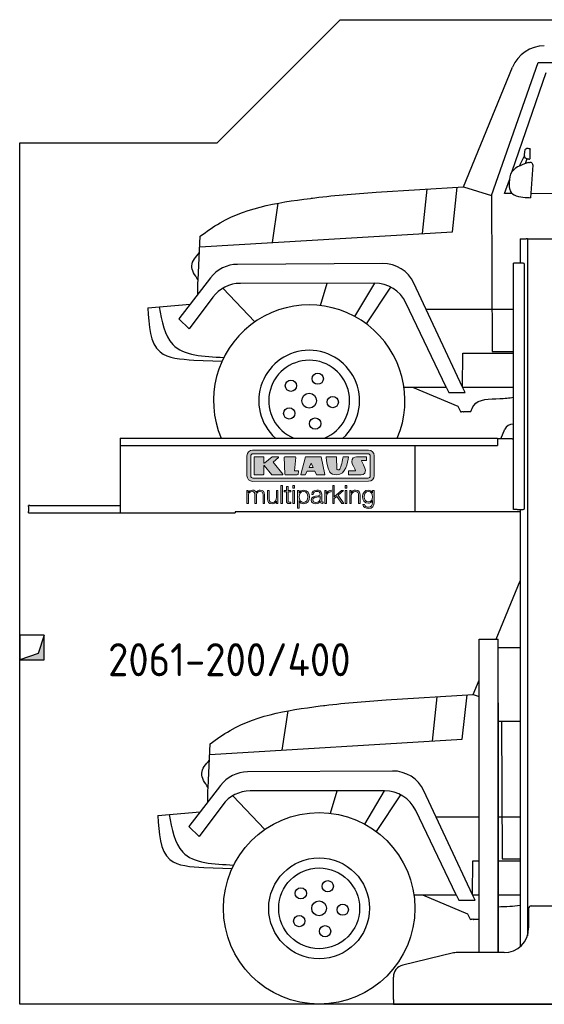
# Model space of a CAD drawing. Header units: millimetres. Extents: x 200 to 5400, y -200 to 3800.
# Tile 1 of 2: x 200 to 2333, y -200 to 3800. Entities that reach past the tile are written whole.
import ezdxf

# ---------------------------------------------------------------- set-up
doc = ezdxf.new("R2010")
doc.units = ezdxf.units.MM
for name, color, linetype in [('8', 1, 'Continuous'), ('Car', 10, 'Continuous'), ('Logo', 7, 'Continuous')]:
    doc.layers.add(name, color=color, linetype=linetype)
doc.styles.get("Standard").update_dxf_attribs({"font": 'ISOCP.SHX'})

# ---------------------------------------------------------------- blocks, each defined once
blk = doc.blocks.new('KLAUS')
at = {"layer": 'Logo'}
h = blk.add_hatch(color=8, dxfattribs=at)
h.dxf.hatch_style = 2
edge = h.paths.add_edge_path()
edge.add_spline(control_points=[(3.6, 29.09), (2.88, 29.09), (2.3, 28.51), (2.3, 27.8), (2.3, 27.8), (2.3, 16.11), (2.3, 16.11), (2.3, 15.39), (2.88, 14.81), (3.6, 14.81), (3.6, 14.81), (71.16, 14.81), (71.16, 14.81), (71.88, 14.81), (72.46, 15.39), (72.46, 16.11), (72.46, 16.11), (72.46, 27.8), (72.46, 27.8), (72.46, 28.51), (71.88, 29.09), (71.16, 29.09), (71.16, 29.09), (3.6, 29.09), (3.6, 29.09), (3.6, 29.09), (3.6, 29.09), (3.6, 29.09)], knot_values=[0, 0, 0, 0, 1, 1, 1, 2, 2, 2, 3, 3, 3, 4, 4, 4, 5, 5, 5, 6, 6, 6, 7, 7, 7, 8, 8, 8, 9, 9, 9, 9], degree=3, periodic=0)
edge = h.paths.add_edge_path()
edge.add_spline(control_points=[(3.35, 31.23), (3.35, 31.23), (71.47, 31.23), (71.47, 31.23), (73.26, 31.23), (74.71, 29.77), (74.71, 27.99), (74.71, 27.99), (74.71, 16.17), (74.71, 16.17), (74.71, 14.38), (73.26, 12.93), (71.47, 12.93), (71.47, 12.93), (3.35, 12.93), (3.35, 12.93), (1.56, 12.93), (0.11, 14.38), (0.11, 16.17), (0.11, 16.17), (0.11, 27.99), (0.11, 27.99), (0.11, 29.77), (1.56, 31.23), (3.35, 31.23), (3.35, 31.23), (3.35, 31.23), (3.35, 31.23)], knot_values=[0, 0, 0, 0, 1, 1, 1, 2, 2, 2, 3, 3, 3, 4, 4, 4, 5, 5, 5, 6, 6, 6, 7, 7, 7, 8, 8, 8, 9, 9, 9, 9], degree=3, periodic=0)
h = blk.add_hatch(color=8, dxfattribs=at)
h.dxf.hatch_style = 2
edge = h.paths.add_edge_path()
edge.add_spline(control_points=[(4.5, 27.33), (4.5, 27.33), (9.7, 27.33), (9.7, 27.33), (9.84, 27.33), (9.96, 27.22), (9.96, 27.08), (9.96, 27.08), (9.96, 23.69), (9.96, 23.69), (9.96, 23.69), (9.94, 23.64), (10.04, 23.59), (10.14, 23.53), (10.2, 23.57), (10.2, 23.57), (10.2, 23.57), (10.51, 23.75), (10.51, 23.75), (10.51, 23.75), (14.94, 27.33), (14.94, 27.33), (14.94, 27.33), (18.41, 27.33), (18.41, 27.33), (18.41, 27.33), (18.49, 27.33), (18.56, 27.2), (18.65, 27.04), (18.53, 26.91), (18.53, 26.91), (18.53, 26.91), (15.49, 24.11), (15.49, 24.11), (15.49, 24.11), (21.14, 17.06), (21.14, 17.06), (21.14, 17.06), (21.13, 16.91), (21.13, 16.91), (21.08, 16.84), (20.99, 16.82), (20.99, 16.82), (20.99, 16.82), (14.7, 16.82), (14.7, 16.82), (14.7, 16.82), (10.26, 22.17), (10.26, 22.17), (10.26, 22.17), (10.19, 22.24), (10.08, 22.21), (9.97, 22.18), (9.96, 22.11), (9.96, 22.11), (9.96, 22.11), (9.96, 17.08), (9.96, 17.08), (9.96, 16.94), (9.84, 16.82), (9.7, 16.82), (9.7, 16.82), (4.5, 16.82), (4.5, 16.82), (4.36, 16.82), (4.25, 16.94), (4.25, 17.08), (4.25, 17.08), (4.25, 27.08), (4.25, 27.08), (4.25, 27.22), (4.36, 27.33), (4.5, 27.33), (4.5, 27.33), (4.5, 27.33), (4.5, 27.33)], knot_values=[0, 0, 0, 0, 1, 1, 1, 2, 2, 2, 3, 3, 3, 4, 4, 4, 5, 5, 5, 6, 6, 6, 7, 7, 7, 8, 8, 8, 9, 9, 9, 10, 10, 10, 11, 11, 11, 12, 12, 12, 13, 13, 13, 14, 14, 14, 15, 15, 15, 16, 16, 16, 17, 17, 17, 18, 18, 18, 19, 19, 19, 20, 20, 20, 21, 21, 21, 22, 22, 22, 23, 23, 23, 24, 24, 24, 25, 25, 25, 25], degree=3, periodic=0)
h = blk.add_hatch(color=8, dxfattribs=at)
h.dxf.hatch_style = 2
h.paths.add_polyline_path([(22.42, 17.06), (21.97, 27.15), (22.24, 27.33), (28.55, 27.33), (28.86, 26.97), (28.01, 19.08), (30.26, 19.07), (30.44, 18.95), (30.08, 16.95), (29.49, 16.82), (22.6, 16.82)])
h = blk.add_hatch(color=8, dxfattribs=at)
h.paths.add_polyline_path([(36.52, 21.01), (38.93, 21.01), (37.87, 23.57)])
h.paths.add_polyline_path([(34.52, 27.33), (43.65, 27.33), (45.76, 16.94), (45.57, 16.82), (40.83, 16.82), (39.89, 18.95), (35.42, 18.95), (34.27, 16.82), (31.78, 16.82), (31.66, 17)])
h = blk.add_hatch(color=8, dxfattribs=at)
h.dxf.hatch_style = 2
edge = h.paths.add_edge_path()
edge.add_spline(control_points=[(52.69, 27.32), (52.69, 27.32), (52.88, 20.14), (52.88, 20.14), (53.01, 19.89), (53.2, 19.77), (53.43, 19.71), (53.91, 19.59), (54.43, 19.57), (54.64, 20.03), (55.23, 21.34), (56.27, 25.45), (56.6, 27.33), (56.6, 27.33), (59.77, 27.33), (59.77, 27.33), (58.77, 23.9), (58.56, 16.82), (52.63, 16.76), (48.72, 16.72), (48.01, 19.35), (47.27, 22.24), (46.89, 23.68), (46.54, 27.33), (46.54, 27.33), (46.54, 27.33), (52.69, 27.32), (52.69, 27.32), (52.69, 27.32), (52.69, 27.32), (52.69, 27.32)], knot_values=[0, 0, 0, 0, 1, 1, 1, 2, 2, 2, 3, 3, 3, 4, 4, 4, 5, 5, 5, 6, 6, 6, 7, 7, 7, 8, 8, 8, 9, 9, 9, 10, 10, 10, 10], degree=3, periodic=0)
h = blk.add_hatch(color=8, dxfattribs=at)
h.dxf.hatch_style = 2
edge = h.paths.add_edge_path()
edge.add_spline(control_points=[(64.46, 27.33), (64.46, 27.33), (70.31, 27.33), (70.31, 27.33), (70.31, 26.52), (70.31, 26.02), (70.31, 25.12), (70.31, 25.12), (67.3, 25.12), (67.3, 25.12), (67.24, 25.04), (67.25, 25.11), (67.25, 24.91), (67.25, 24.88), (69.73, 20.38), (69.73, 19.57), (69.73, 16.4), (67.22, 16.81), (65.9, 16.82), (65.9, 16.82), (59.59, 16.82), (59.59, 16.82), (59.59, 17.76), (59.59, 18.23), (59.59, 19.14), (59.59, 19.14), (63.75, 19.14), (63.75, 19.14), (63.82, 19.22), (63.81, 19.11), (63.81, 19.31), (63.81, 20.32), (61.58, 23.06), (61.58, 24.63), (61.58, 26.33), (62.83, 27.34), (64.46, 27.33), (64.46, 27.33), (64.46, 27.33), (64.46, 27.33)], knot_values=[0, 0, 0, 0, 1, 1, 1, 2, 2, 2, 3, 3, 3, 4, 4, 4, 5, 5, 5, 6, 6, 6, 7, 7, 7, 8, 8, 8, 9, 9, 9, 10, 10, 10, 11, 11, 11, 12, 12, 12, 13, 13, 13, 13], degree=3, periodic=0)
h = blk.add_hatch(color=30, dxfattribs=at)
h.dxf.hatch_style = 2
edge = h.paths.add_edge_path()
edge.add_spline(control_points=[(0, 0), (0, 0), (0.92, 0), (0.92, 0), (0.92, 0), (0.92, 4.22), (0.92, 4.22), (0.94, 5.8), (1.58, 7), (3.18, 7), (4.35, 7), (4.77, 6.15), (4.76, 5.12), (4.76, 5.12), (4.76, 0), (4.76, 0), (4.76, 0), (5.68, 0), (5.68, 0), (5.68, 0), (5.68, 4.27), (5.68, 4.27), (5.68, 5.68), (6.14, 7), (7.73, 7), (9.05, 7), (9.52, 6.32), (9.52, 5.08), (9.52, 5.08), (9.52, 0), (9.52, 0), (9.52, 0), (10.44, 0), (10.44, 0), (10.44, 0), (10.44, 5.12), (10.44, 5.12), (10.44, 6.91), (9.59, 7.77), (7.94, 7.77), (6.94, 7.77), (5.99, 7.29), (5.54, 6.3), (5.26, 7.29), (4.36, 7.77), (3.37, 7.77), (2.17, 7.77), (1.38, 7.19), (0.89, 6.28), (0.89, 6.28), (0.85, 6.28), (0.85, 6.28), (0.85, 6.28), (0.85, 7.55), (0.85, 7.55), (0.85, 7.55), (0, 7.55), (0, 7.55), (0, 7.55), (0, 0), (0, 0), (0, 0), (0, 0), (0, 0)], knot_values=[0, 0, 0, 0, 1, 1, 1, 2, 2, 2, 3, 3, 3, 4, 4, 4, 5, 5, 5, 6, 6, 6, 7, 7, 7, 8, 8, 8, 9, 9, 9, 10, 10, 10, 11, 11, 11, 12, 12, 12, 13, 13, 13, 14, 14, 14, 15, 15, 15, 16, 16, 16, 17, 17, 17, 18, 18, 18, 19, 19, 19, 20, 20, 20, 21, 21, 21, 21], degree=3, periodic=0)
h = blk.add_hatch(color=30, dxfattribs=at)
h.dxf.hatch_style = 2
edge = h.paths.add_edge_path()
edge.add_spline(control_points=[(18.31, 7.55), (18.31, 7.55), (17.39, 7.55), (17.39, 7.55), (17.39, 7.55), (17.39, 3.59), (17.39, 3.59), (17.39, 2.05), (16.7, 0.56), (15.12, 0.56), (13.66, 0.56), (13.15, 1.27), (13.1, 2.64), (13.1, 2.64), (13.1, 7.55), (13.1, 7.55), (13.1, 7.55), (12.18, 7.55), (12.18, 7.55), (12.18, 7.55), (12.18, 2.65), (12.18, 2.65), (12.18, 0.89), (12.93, -0.22), (14.83, -0.22), (15.96, -0.22), (16.95, 0.35), (17.44, 1.36), (17.44, 1.36), (17.47, 1.36), (17.47, 1.36), (17.47, 1.36), (17.47, 0), (17.47, 0), (17.47, 0), (18.31, 0), (18.31, 0), (18.31, 0), (18.31, 7.55), (18.31, 7.55), (18.31, 7.55), (18.31, 7.55), (18.31, 7.55)], knot_values=[0, 0, 0, 0, 1, 1, 1, 2, 2, 2, 3, 3, 3, 4, 4, 4, 5, 5, 5, 6, 6, 6, 7, 7, 7, 8, 8, 8, 9, 9, 9, 10, 10, 10, 11, 11, 11, 12, 12, 12, 13, 13, 13, 14, 14, 14, 14], degree=3, periodic=0)
h = blk.add_hatch(color=30, dxfattribs=at)
h.dxf.hatch_style = 2
h.paths.add_polyline_path([(20.07, 0), (20.99, 0), (20.99, 10.45), (20.07, 10.45)])
h = blk.add_hatch(color=30, dxfattribs=at)
h.dxf.hatch_style = 2
edge = h.paths.add_edge_path()
edge.add_spline(control_points=[(24.22, 9.82), (24.22, 9.82), (23.3, 9.82), (23.3, 9.82), (23.3, 9.82), (23.3, 7.55), (23.3, 7.55), (23.3, 7.55), (21.98, 7.55), (21.98, 7.55), (21.98, 7.55), (21.98, 6.78), (21.98, 6.78), (21.98, 6.78), (23.3, 6.78), (23.3, 6.78), (23.3, 6.78), (23.3, 1.61), (23.3, 1.61), (23.28, 0.32), (23.71, -0.09), (24.94, -0.09), (25.22, -0.09), (25.48, -0.06), (25.76, -0.06), (25.76, -0.06), (25.76, 0.73), (25.76, 0.73), (25.5, 0.7), (25.23, 0.69), (24.97, 0.69), (24.31, 0.73), (24.22, 1.08), (24.22, 1.68), (24.22, 1.68), (24.22, 6.78), (24.22, 6.78), (24.22, 6.78), (25.76, 6.78), (25.76, 6.78), (25.76, 6.78), (25.76, 7.55), (25.76, 7.55), (25.76, 7.55), (24.22, 7.55), (24.22, 7.55), (24.22, 7.55), (24.22, 9.82), (24.22, 9.82), (24.22, 9.82), (24.22, 9.82), (24.22, 9.82)], knot_values=[0, 0, 0, 0, 1, 1, 1, 2, 2, 2, 3, 3, 3, 4, 4, 4, 5, 5, 5, 6, 6, 6, 7, 7, 7, 8, 8, 8, 9, 9, 9, 10, 10, 10, 11, 11, 11, 12, 12, 12, 13, 13, 13, 14, 14, 14, 15, 15, 15, 16, 16, 16, 17, 17, 17, 17], degree=3, periodic=0)
h = blk.add_hatch(color=30, dxfattribs=at)
h.paths.add_polyline_path([(27.1, 0), (28.03, 0), (28.03, 7.55), (27.1, 7.55)])
h.paths.add_polyline_path([(27.1, 8.98), (28.03, 8.98), (28.03, 10.45), (27.1, 10.45)])
h = blk.add_hatch(color=30, dxfattribs=at)
edge = h.paths.add_edge_path()
edge.add_spline(control_points=[(35.84, 3.78), (35.84, 2.21), (35.12, 0.56), (33.37, 0.56), (31.4, 0.56), (30.72, 2.21), (30.72, 3.78), (30.72, 5.49), (31.33, 7), (33.37, 7), (35.12, 7), (35.84, 5.34), (35.84, 3.78), (35.84, 3.78), (35.84, 3.78), (35.84, 3.78)], knot_values=[0, 0, 0, 0, 1, 1, 1, 2, 2, 2, 3, 3, 3, 4, 4, 4, 5, 5, 5, 5], degree=3, periodic=0)
edge = h.paths.add_edge_path()
edge.add_spline(control_points=[(29.79, -2.8), (29.79, -2.8), (30.72, -2.8), (30.72, -2.8), (30.72, -2.8), (30.72, 1.43), (30.72, 1.43), (30.72, 1.43), (30.74, 1.43), (30.74, 1.43), (31.14, 0.35), (32.24, -0.22), (33.37, -0.22), (35.66, -0.22), (36.76, 1.64), (36.76, 3.78), (36.76, 5.91), (35.66, 7.77), (33.37, 7.77), (32.15, 7.77), (31.1, 7.14), (30.67, 6.12), (30.67, 6.12), (30.64, 6.12), (30.64, 6.12), (30.64, 6.12), (30.64, 7.55), (30.64, 7.55), (30.64, 7.55), (29.79, 7.55), (29.79, 7.55), (29.79, 7.55), (29.79, -2.8), (29.79, -2.8), (29.79, -2.8), (29.79, -2.8), (29.79, -2.8)], knot_values=[0, 0, 0, 0, 1, 1, 1, 2, 2, 2, 3, 3, 3, 4, 4, 4, 5, 5, 5, 6, 6, 6, 7, 7, 7, 8, 8, 8, 9, 9, 9, 10, 10, 10, 11, 11, 11, 12, 12, 12, 12], degree=3, periodic=0)
h = blk.add_hatch(color=30, dxfattribs=at)
edge = h.paths.add_edge_path()
edge.add_spline(control_points=[(43.03, 2.93), (43.04, 1.45), (41.8, 0.56), (40.39, 0.56), (39.53, 0.56), (38.71, 1.13), (38.71, 2.05), (38.71, 3.53), (40.66, 3.51), (42.22, 3.79), (42.47, 3.84), (42.88, 3.91), (43, 4.13), (43, 4.13), (43.03, 4.13), (43.03, 4.13), (43.03, 4.13), (43.03, 2.93), (43.03, 2.93), (43.03, 2.93), (43.03, 2.93), (43.03, 2.93)], knot_values=[0, 0, 0, 0, 1, 1, 1, 2, 2, 2, 3, 3, 3, 4, 4, 4, 5, 5, 5, 6, 6, 6, 7, 7, 7, 7], degree=3, periodic=0)
edge = h.paths.add_edge_path()
edge.add_spline(control_points=[(39.03, 5.24), (39.06, 6.47), (39.91, 7), (41.05, 7), (42.14, 7), (43.03, 6.69), (43.03, 5.45), (43.03, 4.61), (42.6, 4.51), (41.84, 4.42), (39.85, 4.19), (37.79, 4.11), (37.79, 1.99), (37.79, 0.47), (38.93, -0.22), (40.32, -0.22), (41.77, -0.22), (42.43, 0.34), (43.07, 1.32), (43.07, 1.32), (43.1, 1.32), (43.1, 1.32), (43.1, 0.53), (43.25, 0), (44.19, 0), (44.43, 0), (44.58, 0.01), (44.79, 0.06), (44.79, 0.06), (44.79, 0.83), (44.79, 0.83), (44.71, 0.81), (44.6, 0.78), (44.49, 0.78), (44.13, 0.78), (43.95, 0.98), (43.95, 1.33), (43.95, 1.33), (43.95, 5.34), (43.95, 5.34), (43.95, 7.36), (42.5, 7.77), (41.17, 7.77), (39.44, 7.77), (38.2, 7.01), (38.11, 5.24), (38.11, 5.24), (39.03, 5.24), (39.03, 5.24), (39.03, 5.24), (39.03, 5.24), (39.03, 5.24)], knot_values=[0, 0, 0, 0, 1, 1, 1, 2, 2, 2, 3, 3, 3, 4, 4, 4, 5, 5, 5, 6, 6, 6, 7, 7, 7, 8, 8, 8, 9, 9, 9, 10, 10, 10, 11, 11, 11, 12, 12, 12, 13, 13, 13, 14, 14, 14, 15, 15, 15, 16, 16, 16, 17, 17, 17, 17], degree=3, periodic=0)
h = blk.add_hatch(color=30, dxfattribs=at)
h.dxf.hatch_style = 2
edge = h.paths.add_edge_path()
edge.add_spline(control_points=[(45.79, 0), (45.79, 0), (46.71, 0), (46.71, 0), (46.71, 0), (46.71, 4.03), (46.71, 4.03), (46.71, 5.59), (47.85, 6.82), (49.52, 6.73), (49.52, 6.73), (49.52, 7.66), (49.52, 7.66), (48.16, 7.72), (47.14, 7), (46.67, 5.78), (46.67, 5.78), (46.64, 5.78), (46.64, 5.78), (46.64, 5.78), (46.64, 7.55), (46.64, 7.55), (46.64, 7.55), (45.79, 7.55), (45.79, 7.55), (45.79, 7.55), (45.79, 0), (45.79, 0), (45.79, 0), (45.79, 0), (45.79, 0)], knot_values=[0, 0, 0, 0, 1, 1, 1, 2, 2, 2, 3, 3, 3, 4, 4, 4, 5, 5, 5, 6, 6, 6, 7, 7, 7, 8, 8, 8, 9, 9, 9, 10, 10, 10, 10], degree=3, periodic=0)
h = blk.add_hatch(color=30, dxfattribs=at)
h.dxf.hatch_style = 2
h.paths.add_polyline_path([(50.4, 0), (51.32, 0), (51.32, 2.87), (52.82, 4.11), (55.8, 0), (56.96, 0), (53.52, 4.76), (56.74, 7.55), (55.51, 7.55), (51.32, 3.89), (51.32, 10.45), (50.4, 10.45)])
h = blk.add_hatch(color=30, dxfattribs=at)
h.paths.add_polyline_path([(57.74, 0), (58.66, 0), (58.66, 7.55), (57.74, 7.55)])
h.paths.add_polyline_path([(57.74, 8.98), (58.66, 8.98), (58.66, 10.45), (57.74, 10.45)])
h = blk.add_hatch(color=30, dxfattribs=at)
h.dxf.hatch_style = 2
edge = h.paths.add_edge_path()
edge.add_spline(control_points=[(60.41, 0), (60.41, 0), (61.33, 0), (61.33, 0), (61.33, 0), (61.33, 4.41), (61.33, 4.41), (61.36, 5.89), (62.24, 7), (63.7, 7), (65.2, 7), (65.62, 6.02), (65.62, 4.71), (65.62, 4.71), (65.62, 0), (65.62, 0), (65.62, 0), (66.54, 0), (66.54, 0), (66.54, 0), (66.54, 4.86), (66.54, 4.86), (66.54, 6.66), (65.9, 7.77), (63.78, 7.77), (62.71, 7.77), (61.7, 7.16), (61.36, 6.25), (61.36, 6.25), (61.33, 6.25), (61.33, 6.25), (61.33, 6.25), (61.33, 7.55), (61.33, 7.55), (61.33, 7.55), (60.41, 7.55), (60.41, 7.55), (60.41, 7.55), (60.41, 0), (60.41, 0), (60.41, 0), (60.41, 0), (60.41, 0)], knot_values=[0, 0, 0, 0, 1, 1, 1, 2, 2, 2, 3, 3, 3, 4, 4, 4, 5, 5, 5, 6, 6, 6, 7, 7, 7, 8, 8, 8, 9, 9, 9, 10, 10, 10, 11, 11, 11, 12, 12, 12, 13, 13, 13, 14, 14, 14, 14], degree=3, periodic=0)
h = blk.add_hatch(color=30, dxfattribs=at)
edge = h.paths.add_edge_path()
edge.add_spline(control_points=[(71.32, 0.86), (69.62, 0.86), (68.83, 2.34), (68.83, 3.86), (68.83, 5.43), (69.56, 7), (71.32, 7), (73.06, 7), (73.75, 5.34), (73.75, 3.86), (73.75, 2.33), (72.91, 0.86), (71.32, 0.86), (71.32, 0.86), (71.32, 0.86), (71.32, 0.86)], knot_values=[0, 0, 0, 0, 1, 1, 1, 2, 2, 2, 3, 3, 3, 4, 4, 4, 5, 5, 5, 5], degree=3, periodic=0)
edge = h.paths.add_edge_path()
edge.add_spline(control_points=[(74.67, 7.55), (74.67, 7.55), (73.75, 7.55), (73.75, 7.55), (73.75, 7.55), (73.75, 6.25), (73.75, 6.25), (73.75, 6.25), (73.72, 6.25), (73.72, 6.25), (73.35, 7.09), (72.41, 7.77), (71.32, 7.77), (69.13, 7.77), (67.9, 6.05), (67.9, 3.97), (67.9, 1.82), (68.9, 0.09), (71.32, 0.09), (72.4, 0.09), (73.29, 0.72), (73.72, 1.64), (73.72, 1.64), (73.75, 1.64), (73.75, 1.64), (73.75, 1.64), (73.75, 0.61), (73.75, 0.61), (73.75, -1.23), (73.01, -2.24), (71.32, -2.24), (70.29, -2.24), (69.31, -1.85), (69.1, -0.73), (69.1, -0.73), (68.18, -0.73), (68.18, -0.73), (68.31, -2.34), (69.81, -3.02), (71.32, -3.02), (73.79, -3.02), (74.65, -1.64), (74.67, 0.61), (74.67, 0.61), (74.67, 7.55), (74.67, 7.55), (74.67, 7.55), (74.67, 7.55), (74.67, 7.55)], knot_values=[0, 0, 0, 0, 1, 1, 1, 2, 2, 2, 3, 3, 3, 4, 4, 4, 5, 5, 5, 6, 6, 6, 7, 7, 7, 8, 8, 8, 9, 9, 9, 10, 10, 10, 11, 11, 11, 12, 12, 12, 13, 13, 13, 14, 14, 14, 15, 15, 15, 16, 16, 16, 16], degree=3, periodic=0)
at = {"layer": 'Logo', "lineweight": 0}
for points in [[(22.42, 17.06), (21.97, 27.15), (22.24, 27.33), (28.55, 27.33), (28.86, 26.97), (28.01, 19.08), (30.26, 19.07), (30.44, 18.95), (30.08, 16.95), (29.49, 16.82), (22.6, 16.82), (22.42, 17.06), (22.42, 17.06)], [(34.52, 27.33), (43.65, 27.33), (45.76, 16.94), (45.57, 16.82), (40.83, 16.82), (39.89, 18.95), (35.42, 18.95), (34.27, 16.82), (31.78, 16.82), (31.66, 17), (34.52, 27.33), (34.52, 27.33)], [(36.52, 21.01), (38.93, 21.01), (37.87, 23.57), (36.52, 21.01), (36.52, 21.01)], [(20.07, 0), (20.99, 0), (20.99, 10.45), (20.07, 10.45), (20.07, 0), (20.07, 0)], [(27.1, 8.98), (28.03, 8.98), (28.03, 10.45), (27.1, 10.45), (27.1, 8.98), (27.1, 8.98)], [(27.1, 0), (28.03, 0), (28.03, 7.55), (27.1, 7.55), (27.1, 0), (27.1, 0)], [(50.4, 0), (51.32, 0), (51.32, 2.87), (52.82, 4.11), (55.8, 0), (56.96, 0), (53.52, 4.76), (56.74, 7.55), (55.51, 7.55), (51.32, 3.89), (51.32, 10.45), (50.4, 10.45), (50.4, 0), (50.4, 0)], [(57.74, 8.98), (58.66, 8.98), (58.66, 10.45), (57.74, 10.45), (57.74, 8.98), (57.74, 8.98)], [(57.74, 0), (58.66, 0), (58.66, 7.55), (57.74, 7.55), (57.74, 0), (57.74, 0)]]:
    blk.add_lwpolyline(points, dxfattribs=at)
for points, knots in [([(3.35, 31.23), (3.35, 31.23), (71.47, 31.23), (71.47, 31.23), (73.26, 31.23), (74.71, 29.77), (74.71, 27.99), (74.71, 27.99), (74.71, 16.17), (74.71, 16.17), (74.71, 14.38), (73.26, 12.93), (71.47, 12.93), (71.47, 12.93), (3.35, 12.93), (3.35, 12.93), (1.56, 12.93), (0.11, 14.38), (0.11, 16.17), (0.11, 16.17), (0.11, 27.99), (0.11, 27.99), (0.11, 29.77), (1.56, 31.23), (3.35, 31.23), (3.35, 31.23), (3.35, 31.23), (3.35, 31.23)], [0, 0, 0, 0, 1, 1, 1, 2, 2, 2, 3, 3, 3, 4, 4, 4, 5, 5, 5, 6, 6, 6, 7, 7, 7, 8, 8, 8, 9, 9, 9, 9]), ([(3.6, 29.09), (2.88, 29.09), (2.3, 28.51), (2.3, 27.8), (2.3, 27.8), (2.3, 16.11), (2.3, 16.11), (2.3, 15.39), (2.88, 14.81), (3.6, 14.81), (3.6, 14.81), (71.16, 14.81), (71.16, 14.81), (71.88, 14.81), (72.46, 15.39), (72.46, 16.11), (72.46, 16.11), (72.46, 27.8), (72.46, 27.8), (72.46, 28.51), (71.88, 29.09), (71.16, 29.09), (71.16, 29.09), (3.6, 29.09), (3.6, 29.09), (3.6, 29.09), (3.6, 29.09), (3.6, 29.09)], [0, 0, 0, 0, 1, 1, 1, 2, 2, 2, 3, 3, 3, 4, 4, 4, 5, 5, 5, 6, 6, 6, 7, 7, 7, 8, 8, 8, 9, 9, 9, 9]), ([(4.5, 27.33), (4.5, 27.33), (9.7, 27.33), (9.7, 27.33), (9.84, 27.33), (9.96, 27.22), (9.96, 27.08), (9.96, 27.08), (9.96, 23.69), (9.96, 23.69), (9.96, 23.69), (9.94, 23.64), (10.04, 23.59), (10.14, 23.53), (10.2, 23.57), (10.2, 23.57), (10.2, 23.57), (10.51, 23.75), (10.51, 23.75), (10.51, 23.75), (14.94, 27.33), (14.94, 27.33), (14.94, 27.33), (18.41, 27.33), (18.41, 27.33), (18.41, 27.33), (18.49, 27.33), (18.56, 27.2), (18.65, 27.04), (18.53, 26.91), (18.53, 26.91), (18.53, 26.91), (15.49, 24.11), (15.49, 24.11), (15.49, 24.11), (21.14, 17.06), (21.14, 17.06), (21.14, 17.06), (21.13, 16.91), (21.13, 16.91), (21.08, 16.84), (20.99, 16.82), (20.99, 16.82), (20.99, 16.82), (14.7, 16.82), (14.7, 16.82), (14.7, 16.82), (10.26, 22.17), (10.26, 22.17), (10.26, 22.17), (10.19, 22.24), (10.08, 22.21), (9.97, 22.18), (9.96, 22.11), (9.96, 22.11), (9.96, 22.11), (9.96, 17.08), (9.96, 17.08), (9.96, 16.94), (9.84, 16.82), (9.7, 16.82), (9.7, 16.82), (4.5, 16.82), (4.5, 16.82), (4.36, 16.82), (4.25, 16.94), (4.25, 17.08), (4.25, 17.08), (4.25, 27.08), (4.25, 27.08), (4.25, 27.22), (4.36, 27.33), (4.5, 27.33), (4.5, 27.33), (4.5, 27.33), (4.5, 27.33)], [0, 0, 0, 0, 1, 1, 1, 2, 2, 2, 3, 3, 3, 4, 4, 4, 5, 5, 5, 6, 6, 6, 7, 7, 7, 8, 8, 8, 9, 9, 9, 10, 10, 10, 11, 11, 11, 12, 12, 12, 13, 13, 13, 14, 14, 14, 15, 15, 15, 16, 16, 16, 17, 17, 17, 18, 18, 18, 19, 19, 19, 20, 20, 20, 21, 21, 21, 22, 22, 22, 23, 23, 23, 24, 24, 24, 25, 25, 25, 25]), ([(52.69, 27.32), (52.69, 27.32), (52.88, 20.14), (52.88, 20.14), (53.01, 19.89), (53.2, 19.77), (53.43, 19.71), (53.91, 19.59), (54.43, 19.57), (54.64, 20.03), (55.23, 21.34), (56.27, 25.45), (56.6, 27.33), (56.6, 27.33), (59.77, 27.33), (59.77, 27.33), (58.77, 23.9), (58.56, 16.82), (52.63, 16.76), (48.72, 16.72), (48.01, 19.35), (47.27, 22.24), (46.89, 23.68), (46.54, 27.33), (46.54, 27.33), (46.54, 27.33), (52.69, 27.32), (52.69, 27.32), (52.69, 27.32), (52.69, 27.32), (52.69, 27.32)], [0, 0, 0, 0, 1, 1, 1, 2, 2, 2, 3, 3, 3, 4, 4, 4, 5, 5, 5, 6, 6, 6, 7, 7, 7, 8, 8, 8, 9, 9, 9, 10, 10, 10, 10]), ([(64.46, 27.33), (64.46, 27.33), (70.31, 27.33), (70.31, 27.33), (70.31, 26.52), (70.31, 26.02), (70.31, 25.12), (70.31, 25.12), (67.3, 25.12), (67.3, 25.12), (67.24, 25.04), (67.25, 25.11), (67.25, 24.91), (67.25, 24.88), (69.73, 20.38), (69.73, 19.57), (69.73, 16.4), (67.22, 16.81), (65.9, 16.82), (65.9, 16.82), (59.59, 16.82), (59.59, 16.82), (59.59, 17.76), (59.59, 18.23), (59.59, 19.14), (59.59, 19.14), (63.75, 19.14), (63.75, 19.14), (63.82, 19.22), (63.81, 19.11), (63.81, 19.31), (63.81, 20.32), (61.58, 23.06), (61.58, 24.63), (61.58, 26.33), (62.83, 27.34), (64.46, 27.33), (64.46, 27.33), (64.46, 27.33), (64.46, 27.33)], [0, 0, 0, 0, 1, 1, 1, 2, 2, 2, 3, 3, 3, 4, 4, 4, 5, 5, 5, 6, 6, 6, 7, 7, 7, 8, 8, 8, 9, 9, 9, 10, 10, 10, 11, 11, 11, 12, 12, 12, 13, 13, 13, 13]), ([(0, 0), (0, 0), (0.92, 0), (0.92, 0), (0.92, 0), (0.92, 4.22), (0.92, 4.22), (0.94, 5.8), (1.58, 7), (3.18, 7), (4.35, 7), (4.77, 6.15), (4.76, 5.12), (4.76, 5.12), (4.76, 0), (4.76, 0), (4.76, 0), (5.68, 0), (5.68, 0), (5.68, 0), (5.68, 4.27), (5.68, 4.27), (5.68, 5.68), (6.14, 7), (7.73, 7), (9.05, 7), (9.52, 6.32), (9.52, 5.08), (9.52, 5.08), (9.52, 0), (9.52, 0), (9.52, 0), (10.44, 0), (10.44, 0), (10.44, 0), (10.44, 5.12), (10.44, 5.12), (10.44, 6.91), (9.59, 7.77), (7.94, 7.77), (6.94, 7.77), (5.99, 7.29), (5.54, 6.3), (5.26, 7.29), (4.36, 7.77), (3.37, 7.77), (2.17, 7.77), (1.38, 7.19), (0.89, 6.28), (0.89, 6.28), (0.85, 6.28), (0.85, 6.28), (0.85, 6.28), (0.85, 7.55), (0.85, 7.55), (0.85, 7.55), (0, 7.55), (0, 7.55), (0, 7.55), (0, 0), (0, 0), (0, 0), (0, 0), (0, 0)], [0, 0, 0, 0, 1, 1, 1, 2, 2, 2, 3, 3, 3, 4, 4, 4, 5, 5, 5, 6, 6, 6, 7, 7, 7, 8, 8, 8, 9, 9, 9, 10, 10, 10, 11, 11, 11, 12, 12, 12, 13, 13, 13, 14, 14, 14, 15, 15, 15, 16, 16, 16, 17, 17, 17, 18, 18, 18, 19, 19, 19, 20, 20, 20, 21, 21, 21, 21]), ([(18.31, 7.55), (18.31, 7.55), (17.39, 7.55), (17.39, 7.55), (17.39, 7.55), (17.39, 3.59), (17.39, 3.59), (17.39, 2.05), (16.7, 0.56), (15.12, 0.56), (13.66, 0.56), (13.15, 1.27), (13.1, 2.64), (13.1, 2.64), (13.1, 7.55), (13.1, 7.55), (13.1, 7.55), (12.18, 7.55), (12.18, 7.55), (12.18, 7.55), (12.18, 2.65), (12.18, 2.65), (12.18, 0.89), (12.93, -0.22), (14.83, -0.22), (15.96, -0.22), (16.95, 0.35), (17.44, 1.36), (17.44, 1.36), (17.47, 1.36), (17.47, 1.36), (17.47, 1.36), (17.47, 0), (17.47, 0), (17.47, 0), (18.31, 0), (18.31, 0), (18.31, 0), (18.31, 7.55), (18.31, 7.55), (18.31, 7.55), (18.31, 7.55), (18.31, 7.55)], [0, 0, 0, 0, 1, 1, 1, 2, 2, 2, 3, 3, 3, 4, 4, 4, 5, 5, 5, 6, 6, 6, 7, 7, 7, 8, 8, 8, 9, 9, 9, 10, 10, 10, 11, 11, 11, 12, 12, 12, 13, 13, 13, 14, 14, 14, 14]), ([(24.22, 9.82), (24.22, 9.82), (23.3, 9.82), (23.3, 9.82), (23.3, 9.82), (23.3, 7.55), (23.3, 7.55), (23.3, 7.55), (21.98, 7.55), (21.98, 7.55), (21.98, 7.55), (21.98, 6.78), (21.98, 6.78), (21.98, 6.78), (23.3, 6.78), (23.3, 6.78), (23.3, 6.78), (23.3, 1.61), (23.3, 1.61), (23.28, 0.32), (23.71, -0.09), (24.94, -0.09), (25.22, -0.09), (25.48, -0.06), (25.76, -0.06), (25.76, -0.06), (25.76, 0.73), (25.76, 0.73), (25.5, 0.7), (25.23, 0.69), (24.97, 0.69), (24.31, 0.73), (24.22, 1.08), (24.22, 1.68), (24.22, 1.68), (24.22, 6.78), (24.22, 6.78), (24.22, 6.78), (25.76, 6.78), (25.76, 6.78), (25.76, 6.78), (25.76, 7.55), (25.76, 7.55), (25.76, 7.55), (24.22, 7.55), (24.22, 7.55), (24.22, 7.55), (24.22, 9.82), (24.22, 9.82), (24.22, 9.82), (24.22, 9.82), (24.22, 9.82)], [0, 0, 0, 0, 1, 1, 1, 2, 2, 2, 3, 3, 3, 4, 4, 4, 5, 5, 5, 6, 6, 6, 7, 7, 7, 8, 8, 8, 9, 9, 9, 10, 10, 10, 11, 11, 11, 12, 12, 12, 13, 13, 13, 14, 14, 14, 15, 15, 15, 16, 16, 16, 17, 17, 17, 17]), ([(29.79, -2.8), (29.79, -2.8), (30.72, -2.8), (30.72, -2.8), (30.72, -2.8), (30.72, 1.43), (30.72, 1.43), (30.72, 1.43), (30.74, 1.43), (30.74, 1.43), (31.14, 0.35), (32.24, -0.22), (33.37, -0.22), (35.66, -0.22), (36.76, 1.64), (36.76, 3.78), (36.76, 5.91), (35.66, 7.77), (33.37, 7.77), (32.15, 7.77), (31.1, 7.14), (30.67, 6.12), (30.67, 6.12), (30.64, 6.12), (30.64, 6.12), (30.64, 6.12), (30.64, 7.55), (30.64, 7.55), (30.64, 7.55), (29.79, 7.55), (29.79, 7.55), (29.79, 7.55), (29.79, -2.8), (29.79, -2.8), (29.79, -2.8), (29.79, -2.8), (29.79, -2.8)], [0, 0, 0, 0, 1, 1, 1, 2, 2, 2, 3, 3, 3, 4, 4, 4, 5, 5, 5, 6, 6, 6, 7, 7, 7, 8, 8, 8, 9, 9, 9, 10, 10, 10, 11, 11, 11, 12, 12, 12, 12]), ([(35.84, 3.78), (35.84, 2.21), (35.12, 0.56), (33.37, 0.56), (31.4, 0.56), (30.72, 2.21), (30.72, 3.78), (30.72, 5.49), (31.33, 7), (33.37, 7), (35.12, 7), (35.84, 5.34), (35.84, 3.78), (35.84, 3.78), (35.84, 3.78), (35.84, 3.78)], [0, 0, 0, 0, 1, 1, 1, 2, 2, 2, 3, 3, 3, 4, 4, 4, 5, 5, 5, 5]), ([(39.03, 5.24), (39.06, 6.47), (39.91, 7), (41.05, 7), (42.14, 7), (43.03, 6.69), (43.03, 5.45), (43.03, 4.61), (42.6, 4.51), (41.84, 4.42), (39.85, 4.19), (37.79, 4.11), (37.79, 1.99), (37.79, 0.47), (38.93, -0.22), (40.32, -0.22), (41.77, -0.22), (42.43, 0.34), (43.07, 1.32), (43.07, 1.32), (43.1, 1.32), (43.1, 1.32), (43.1, 0.53), (43.25, 0), (44.19, 0), (44.43, 0), (44.58, 0.01), (44.79, 0.06), (44.79, 0.06), (44.79, 0.83), (44.79, 0.83), (44.71, 0.81), (44.6, 0.78), (44.49, 0.78), (44.13, 0.78), (43.95, 0.98), (43.95, 1.33), (43.95, 1.33), (43.95, 5.34), (43.95, 5.34), (43.95, 7.36), (42.5, 7.77), (41.17, 7.77), (39.44, 7.77), (38.2, 7.01), (38.11, 5.24), (38.11, 5.24), (39.03, 5.24), (39.03, 5.24), (39.03, 5.24), (39.03, 5.24), (39.03, 5.24)], [0, 0, 0, 0, 1, 1, 1, 2, 2, 2, 3, 3, 3, 4, 4, 4, 5, 5, 5, 6, 6, 6, 7, 7, 7, 8, 8, 8, 9, 9, 9, 10, 10, 10, 11, 11, 11, 12, 12, 12, 13, 13, 13, 14, 14, 14, 15, 15, 15, 16, 16, 16, 17, 17, 17, 17]), ([(45.79, 0), (45.79, 0), (46.71, 0), (46.71, 0), (46.71, 0), (46.71, 4.03), (46.71, 4.03), (46.71, 5.59), (47.85, 6.82), (49.52, 6.73), (49.52, 6.73), (49.52, 7.66), (49.52, 7.66), (48.16, 7.72), (47.14, 7), (46.67, 5.78), (46.67, 5.78), (46.64, 5.78), (46.64, 5.78), (46.64, 5.78), (46.64, 7.55), (46.64, 7.55), (46.64, 7.55), (45.79, 7.55), (45.79, 7.55), (45.79, 7.55), (45.79, 0), (45.79, 0), (45.79, 0), (45.79, 0), (45.79, 0)], [0, 0, 0, 0, 1, 1, 1, 2, 2, 2, 3, 3, 3, 4, 4, 4, 5, 5, 5, 6, 6, 6, 7, 7, 7, 8, 8, 8, 9, 9, 9, 10, 10, 10, 10]), ([(60.41, 0), (60.41, 0), (61.33, 0), (61.33, 0), (61.33, 0), (61.33, 4.41), (61.33, 4.41), (61.36, 5.89), (62.24, 7), (63.7, 7), (65.2, 7), (65.62, 6.02), (65.62, 4.71), (65.62, 4.71), (65.62, 0), (65.62, 0), (65.62, 0), (66.54, 0), (66.54, 0), (66.54, 0), (66.54, 4.86), (66.54, 4.86), (66.54, 6.66), (65.9, 7.77), (63.78, 7.77), (62.71, 7.77), (61.7, 7.16), (61.36, 6.25), (61.36, 6.25), (61.33, 6.25), (61.33, 6.25), (61.33, 6.25), (61.33, 7.55), (61.33, 7.55), (61.33, 7.55), (60.41, 7.55), (60.41, 7.55), (60.41, 7.55), (60.41, 0), (60.41, 0), (60.41, 0), (60.41, 0), (60.41, 0)], [0, 0, 0, 0, 1, 1, 1, 2, 2, 2, 3, 3, 3, 4, 4, 4, 5, 5, 5, 6, 6, 6, 7, 7, 7, 8, 8, 8, 9, 9, 9, 10, 10, 10, 11, 11, 11, 12, 12, 12, 13, 13, 13, 14, 14, 14, 14]), ([(74.67, 7.55), (74.67, 7.55), (73.75, 7.55), (73.75, 7.55), (73.75, 7.55), (73.75, 6.25), (73.75, 6.25), (73.75, 6.25), (73.72, 6.25), (73.72, 6.25), (73.35, 7.09), (72.41, 7.77), (71.32, 7.77), (69.13, 7.77), (67.9, 6.05), (67.9, 3.97), (67.9, 1.82), (68.9, 0.09), (71.32, 0.09), (72.4, 0.09), (73.29, 0.72), (73.72, 1.64), (73.72, 1.64), (73.75, 1.64), (73.75, 1.64), (73.75, 1.64), (73.75, 0.61), (73.75, 0.61), (73.75, -1.23), (73.01, -2.24), (71.32, -2.24), (70.29, -2.24), (69.31, -1.85), (69.1, -0.73), (69.1, -0.73), (68.18, -0.73), (68.18, -0.73), (68.31, -2.34), (69.81, -3.02), (71.32, -3.02), (73.79, -3.02), (74.65, -1.64), (74.67, 0.61), (74.67, 0.61), (74.67, 7.55), (74.67, 7.55), (74.67, 7.55), (74.67, 7.55), (74.67, 7.55)], [0, 0, 0, 0, 1, 1, 1, 2, 2, 2, 3, 3, 3, 4, 4, 4, 5, 5, 5, 6, 6, 6, 7, 7, 7, 8, 8, 8, 9, 9, 9, 10, 10, 10, 11, 11, 11, 12, 12, 12, 13, 13, 13, 14, 14, 14, 15, 15, 15, 16, 16, 16, 16]), ([(71.32, 0.86), (69.62, 0.86), (68.83, 2.34), (68.83, 3.86), (68.83, 5.43), (69.56, 7), (71.32, 7), (73.06, 7), (73.75, 5.34), (73.75, 3.86), (73.75, 2.33), (72.91, 0.86), (71.32, 0.86), (71.32, 0.86), (71.32, 0.86), (71.32, 0.86)], [0, 0, 0, 0, 1, 1, 1, 2, 2, 2, 3, 3, 3, 4, 4, 4, 5, 5, 5, 5]), ([(43.03, 2.93), (43.04, 1.45), (41.8, 0.56), (40.39, 0.56), (39.53, 0.56), (38.71, 1.13), (38.71, 2.05), (38.71, 3.53), (40.66, 3.51), (42.22, 3.79), (42.47, 3.84), (42.88, 3.91), (43, 4.13), (43, 4.13), (43.03, 4.13), (43.03, 4.13), (43.03, 4.13), (43.03, 2.93), (43.03, 2.93), (43.03, 2.93), (43.03, 2.93), (43.03, 2.93)], [0, 0, 0, 0, 1, 1, 1, 2, 2, 2, 3, 3, 3, 4, 4, 4, 5, 5, 5, 6, 6, 6, 7, 7, 7, 7])]:
    blk.add_open_spline(points, degree=3, knots=knots, dxfattribs=at)

msp = doc.modelspace()

# ---------------------------------------------------------------- linework, layer by layer
for p, q in [((1002.5, 3300), (1502.5, 3800)), ((200, 3300), (1002.5, 3300)), ((2234.1, 2910), (2244.1, 2910)), ((2234.1, 2910), (2234.1, 2811)), ((2244.1, 2910), (2259.1, 2910)), ((2264.1, 2910), (2259.1, 2910)), ((2264.1, 2910), (2274.1, 2910)), ((2264.1, 2910), (2264.1, 78.8)), ((2274.1, 2910), (2464.1, 2910)), ((2223.1, 2811), (2207.1, 2811)), ((2207.1, 1861), (2207.1, 2811)), ((2207.1, 1853), (2207.1, 2810)), ((2247.1, 2811), (2223.1, 2811)), ((2252.1, 1816), (2252.1, 2806)), ((2252.1, 1815), (2252.1, 2805)), ((2155.8, 2097), (2172.9, 2136)), ((2205, 2157), (2207.1, 2157)), ((608.6, 2100), (2142.1, 2100)), ((608.6, 2100), (608.6, 1796)), ((2142.1, 2100), (2142.1, 2070)), ((2202.1, 2097), (2142.1, 2097)), ((2202.1, 2097), (2207.1, 2097)), ((608.6, 2070), (2142.1, 2070)), ((1807.1, 2070), (1807.1, 1800)), ((2207.1, 1810), (2207.1, 1853)), ((2207.1, 1811), (2207.1, 1853)), ((236, 1822), (236, 1827)), ((241, 1827), (236, 1827)), ((236, 1822), (236, 1802)), ((236, 1796), (236, 1802)), ((241, 1827), (608.6, 1827)), ((2223.1, 1810), (2207.1, 1810)), ((2223.1, 1810), (2247.1, 1810)), ((2234.1, 1810), (2234.1, 34)), ((236, 1796), (1076, 1796)), ((2234.1, 1800), (1076, 1800)), ((1076, 1800), (1076, 1796)), ((2068.1, 10), (2068.1, 1283)), ((2068.1, 1283), (2145.1, 1283)), ((2145.1, 10), (2145.1, 1283)), ((2145.1, 1249), (2234.1, 1249)), ((2145.1, 1025), (2145.1, 10)), ((2145.1, 950), (2234.1, 950)), ((2269.1, 190), (2269.1, 110)), ((2279.1, 200), (2459.1, 200)), ((1963.3, 8.6), (1757.4, -40.8)), ((2169.1, 10), (1975, 10)), ((1719.1, -180), (1719.1, -89.4)), ((1719.1, -180), (1719.1, -200)), ((1719.1, -200), (1994.1, -200)), ((1994.1, -200), (3024.1, -200))]:
    msp.add_line(p, q)
for points in [[(1502.5, 3800), (4952.5, 3800)], [(5400, 3000), (5400, -200), (200, -200), (200, 3300)]]:
    msp.add_lwpolyline(points)
for centre, radius, start, end in [((2247.1, 2806), 5, 0, 90), ((2205, 2122), 35, 90, 156.3706), ((2247.1, 1815), 5, 270, 0), ((2279.1, 190), 10, 90, 180), ((2169.1, 110), 100, 270, 0), ((1975, -40), 50, 90, 103.4957), ((1769.1, -89.4), 50, 103.4957, 180)]:
    msp.add_arc(centre, radius, start, end)
at = {"layer": '8'}
for p, q in [((300, 1300), (274.5, 1225.5)), ((300, 1300), (274.5, 1225.5)), ((274.5, 1225.5), (200, 1200))]:
    msp.add_line(p, q, dxfattribs=at)
msp.add_lwpolyline([(200, 1200), (300, 1200), (300, 1300), (200, 1300)], close=True, dxfattribs=at)
msp.add_lwpolyline([(200, 1200), (300, 1200), (300, 1300), (200, 1300)], close=True, dxfattribs=at)
for points in [[(300, 1200), (300, 1300), (274.5, 1225.5)], [(300, 1200), (300, 1300), (274.5, 1225.5)], [(200, 1200), (300, 1200), (274.5, 1225.5)]]:
    msp.add_solid(points, dxfattribs=at)
at = {"layer": 'Car'}
for p, q in [((2003.7, 3120.5), (2203.5, 3606.6)), ((2118.1, 3086.3), (2307.5, 3625.8)), ((2307.5, 3625.8), (3205.1, 3627)), ((2202.4, 3184), (2339.8, 3584.9)), ((2251.8, 3248.1), (2230.5, 3205.1)), ((2261.6, 3235.1), (2255, 3215)), ((2285.8, 3209.1), (2277.3, 3076.9)), ((1649.3, 3099.7), (2003.7, 3120.5)), ((2003.7, 3120.5), (2118.1, 3086.3)), ((2171.6, 3094.4), (2190.7, 3150.1)), ((1855.7, 3111.8), (1836, 2931.4)), ((1959, 2938.7), (1978.1, 3119)), ((2118.1, 3086.3), (2121, 2452.7)), ((2201.9, 3094.1), (2171.6, 3094.4)), ((3074.7, 3086.9), (2278.4, 3093.5)), ((1227.2, 2895.1), (1250.9, 3054.6)), ((925.5, 2742.9), (934, 2920.3)), ((931.9, 2877.5), (1959, 2938.7)), ((1675.3, 2810), (1085.9, 2806)), ((975.8, 2751.3), (847.4, 2584.3)), ((1643.2, 2729.6), (1097.1, 2728.9)), ((1423.6, 2638.5), (1450.3, 2729.4)), ((1562.7, 2594.1), (1643.2, 2729.6)), ((2000.8, 2307), (1803, 2729.4)), ((1026, 2709.5), (1156.3, 2572.7)), ((1609.9, 2563.9), (1708.8, 2713.4)), ((721.2, 2629.9), (893.6, 2644.4)), ((985, 2672.6), (888.8, 2543.5)), ((1933.7, 2307.1), (1769.7, 2650)), ((1852.6, 2623.4), (2207.1, 2624.3)), ((888.8, 2543.5), (847.4, 2584.3)), ((2000.8, 2307), (2001.5, 2445.5)), ((2001.5, 2445.5), (2207.1, 2445.2)), ((2121, 2452.7), (2207.1, 2452.7)), ((908.4, 2417.4), (1022.7, 2413.4)), ((1762.2, 2307.2), (1933.7, 2307.1)), ((1797.3, 2307.2), (1980.7, 2229.7)), ((1933.7, 2307.1), (1944.8, 2285.3)), ((1944.8, 2285.3), (2011.5, 2285.5)), ((2000.8, 2307), (2207.1, 2306.9)), ((2011.5, 2285.5), (2000.8, 2307)), ((1980.7, 2229.7), (1991.6, 2207.9)), ((2006.9, 2208.7), (2034.7, 2207.8)), ((2136.5, 1283), (2234.1, 1520.4)), ((2044.1, 1058.3), (2068.1, 1116.5)), ((1689.8, 1037.5), (2044.1, 1058.3)), ((1896.2, 1049.6), (1876.4, 869.2)), ((1999.5, 876.5), (2018.6, 1056.8)), ((2044.1, 1058.3), (2068.1, 1051.1)), ((1267.7, 832.9), (1291.4, 992.4)), ((2158.9, 950), (2161.4, 390.5)), ((966, 680.7), (974.4, 858.2)), ((972.4, 815.3), (1999.5, 876.5)), ((1715.7, 747.8), (1126.3, 743.8)), ((1016.2, 689.1), (887.9, 522.1)), ((1066.4, 647.3), (1196.8, 510.5)), ((1683.6, 667.4), (1137.5, 666.7)), ((1464.1, 576.3), (1490.7, 667.2)), ((1603.2, 532), (1683.6, 667.4)), ((1650.4, 501.7), (1749.2, 651.2)), ((2041.2, 244.9), (1843.4, 667.2)), ((1025.4, 610.4), (929.3, 481.3)), ((761.7, 567.7), (934.1, 582.2)), ((1974.1, 244.9), (1810.1, 587.8)), ((1893.1, 561.2), (2068.1, 561.6)), ((2145.1, 561.8), (2234.1, 562)), ((929.3, 481.3), (887.9, 522.1)), ((2041.2, 244.9), (2042, 383.3)), ((2042, 383.3), (2068.1, 383.2)), ((2145.1, 383.2), (2234.1, 383.1)), ((2161.4, 390.5), (2234.1, 390.5)), ((948.9, 355.2), (1063.2, 351.2)), ((1802.7, 245), (1974.1, 244.9)), ((1837.7, 245), (2021.1, 167.5)), ((1974.1, 244.9), (1985.2, 223.1)), ((2041.2, 244.9), (2068.1, 244.8)), ((2051.9, 223.3), (2041.2, 244.9)), ((2145.1, 244.8), (2234.1, 244.7)), ((1985.2, 223.1), (2051.9, 223.3)), ((2021.1, 167.5), (2032.1, 145.7)), ((2047.4, 146.5), (2068.1, 145.9))]:
    msp.add_line(p, q, dxfattribs=at)
for centre, radius in [((1411.9, 2341.6), 22.9), ((1302.6, 2313), 22.9), ((1377, 2252.1), 30), ((1472.9, 2246.5), 22.9), ((1296.1, 2200.3), 22.9), ((1401.3, 2159.2), 22.9), ((1417.4, 189.9), 389.2), ((1417.4, 189.9), 204.9), ((1417.4, 189.9), 164.4), ((1452.4, 279.4), 22.9), ((1343.1, 250.8), 22.9), ((1417.4, 189.9), 30), ((1513.3, 184.4), 22.9), ((1336.5, 138.1), 22.9), ((1441.7, 97), 22.9)]:
    msp.add_circle(centre, radius, dxfattribs=at)
for centre, radius, start, end in [((2333, 3553.4), 140, 90.021, 157.6557), ((1086.8, 2666), 140, 90.3821, 142.4642), ((1676.2, 2670), 140, 25.0976, 90.3821), ((1097.2, 2588.9), 140, 90.0724, 143.3124), ((1643.4, 2589.6), 140, 25.5603, 90.0724), ((1377, 2252.1), 389.2, 336.9909, 203.0091), ((1377, 2252.1), 204.9, 312.0451, 227.9549), ((1377, 2252.1), 164.4, 292.2825, 247.7175), ((1127.2, 603.9), 140, 90.3821, 142.4642), ((1716.7, 607.8), 140, 25.0976, 90.3821), ((1137.7, 526.7), 140, 90.0724, 143.3124), ((1683.8, 527.4), 140, 25.5603, 90.0724)]:
    msp.add_arc(centre, radius, start, end, dxfattribs=at)
for points in [[(2270.4, 3232.8), (2256.3, 3237.9), (2255.6, 3272.8)], [(2255.6, 3272.8), (2258.3, 3275.9), (2273.9, 3276.2)], [(2270.4, 3232.8), (2273.1, 3233), (2275, 3240.4), (2275.5, 3273.7)], [(2273.9, 3276.2), (2275, 3275.1), (2275.5, 3273.7)], [(2269.1, 3219.4), (2280.6, 3220.4), (2285.8, 3209.1)], [(2190, 3126), (2193.9, 3104.6), (2255.2, 3078.1), (2277.3, 3076.9)], [(934, 2920.3), (1014.6, 2974.6), (1407.7, 3077.4)], [(925.5, 2742.9), (899.9, 2800.7), (930.8, 2854.5)], [(721.2, 2629.9), (770.5, 2450.4), (908.4, 2417.4)], [(766.8, 2633.7), (822.3, 2480.8), (1029.8, 2428)], [(974.4, 858.2), (1055.1, 912.4), (1448.2, 1015.2)], [(966, 680.7), (940.3, 738.5), (971.3, 792.3)], [(761.7, 567.7), (811, 388.2), (948.9, 355.2)], [(807.3, 571.5), (862.7, 418.6), (1070.2, 365.9)]]:
    msp.add_spline(points, degree=3, dxfattribs=at)
for points, knots in [([(2269.1, 3219.4), (2236.2, 3209.5), (2190.3, 3191.4), (2190.1, 3142.8), (2190, 3126)], [15.752219, 15.752219, 15.752219, 15.752219, 104.742849, 151.83211, 151.83211, 151.83211, 151.83211]), ([(2034.7, 2207.8), (2037.8, 2216.8), (2053.5, 2261.8), (2132, 2257.1), (2189.5, 2263.4), (2207.1, 2266.2)], [0, 0, 0, 0, 27.323399, 136.972402, 188.263047, 188.263047, 188.263047, 188.263047]), ([(2145.1, 196), (2160.3, 197.4), (2191.7, 197.6), (2220.6, 200.3), (2234.1, 202.1)], [95.329836, 95.329836, 95.329836, 95.329836, 136.972402, 175.325469, 175.325469, 175.325469, 175.325469])]:
    msp.add_open_spline(points, degree=3, knots=knots, dxfattribs=at)
for points in [[(1384.7, 3074.4), (1469.1, 3085.6), (1559.2, 3092.7), (1649.3, 3099.7)], [(923.8, 2686), (924.2, 2705.1), (924.5, 2724.2), (925.5, 2742.9)], [(1425.1, 1012.3), (1509.6, 1023.5), (1599.7, 1030.5), (1689.8, 1037.5)], [(964.3, 623.8), (964.6, 642.9), (965, 662), (966, 680.7)]]:
    msp.add_open_spline(points, degree=3, dxfattribs=at)
at = {"layer": 'Car', "end_tangent": (0.865891, -0.500232)}
for points in [[(1991.6, 2207.9), (1992.9, 2206), (1993.6, 2208.5), (1995.2, 2206.4), (1997.4, 2208.9), (1999.1, 2206.9), (2001.2, 2208.8), (2004.5, 2206.2), (2006.9, 2208.7)], [(2032.1, 145.7), (2033.4, 143.8), (2034.1, 146.3), (2035.6, 144.2), (2037.9, 146.7), (2039.6, 144.7), (2041.7, 146.6), (2045, 144), (2047.4, 146.5)]]:
    msp.add_spline(points, degree=3, dxfattribs=at)

# ---------------------------------------------------------------- block references
at = {"layer": 'Logo', "xscale": 6.929133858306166, "yscale": 6.929133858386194, "zscale": 6.929133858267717, "rotation": 0.01107024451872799}
msp.add_blockref('KLAUS', (1123.3, 1834.9), dxfattribs=at)

# ---------------------------------------------------------------- texts
msp.add_text('2061-200/400', height=134.4).set_placement((559.3, 1132.8))

doc.saveas('drawing.dxf')
